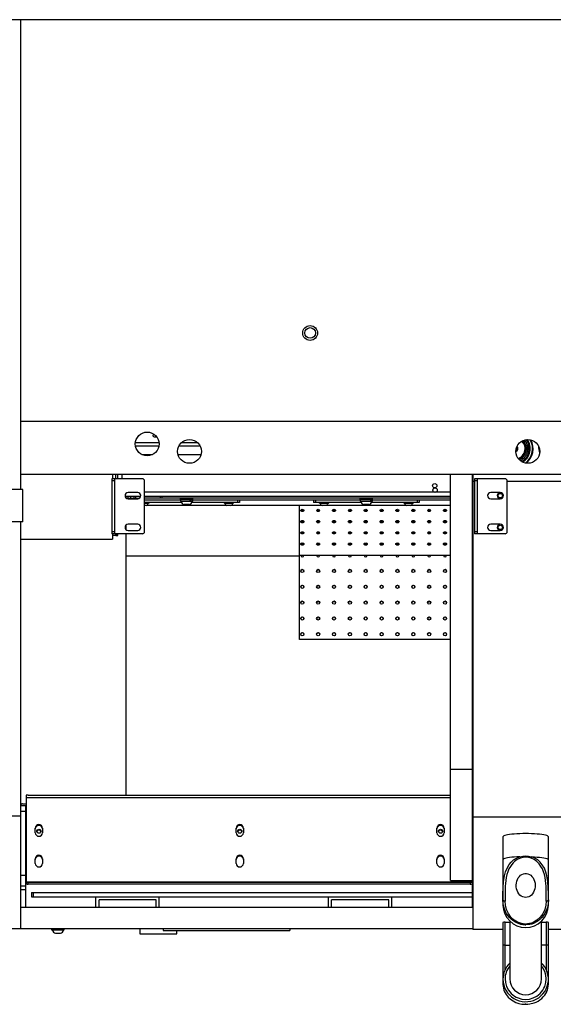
# Model space of a CAD drawing. Header units: inches. Extents: x -80 to 20, y -32 to 10.
# Tile 2 of 3: x -31 to -11, y -27 to 10. Entities that reach past the tile are written whole.
import ezdxf

# ---------------------------------------------------------------- set-up
doc = ezdxf.new("R2010")
doc.units = ezdxf.units.IN
doc.header["$MEASUREMENT"] = 0

msp = doc.modelspace()

# ---------------------------------------------------------------- linework, layer by layer
at = {"color": 7, "linetype": 'Continuous', "lineweight": 25}
for p, q in [((4.262, 9.765), (-51.722, 9.765)), ((-31.171, 9.765), (-31.171, -7.743)), ((-31.171, -5.196), (4.262, -5.196)), ((-26.887, -5.992), (-26.007, -5.992)), ((-26.011, -6.121), (-26.882, -6.121)), ((-24.475, -6.121), (-25.268, -6.121)), ((-25.172, -5.992), (-24.572, -5.992)), ((-12.345, -6.215), (-12.337, -6.215)), ((-12.323, -6.215), (-12.27, -6.215)), ((-12.096, -6.215), (-12.077, -6.215)), ((-11.879, -6.117), (-11.88, -6.117)), ((-26.646, -6.438), (-26.248, -6.438)), ((-25.298, -6.438), (-24.445, -6.438)), ((-31.171, -7.164), (4.262, -7.164)), ((-27.734, -7.164), (-27.734, -7.338)), ((-27.616, -7.338), (-27.616, -7.164)), ((-27.537, -7.338), (-27.537, -7.164)), ((-27.38, -7.338), (-27.38, -7.164)), ((-15.147, -22.298), (-15.147, -7.164)), ((-14.344, -7.164), (-14.344, -23.325)), ((-14.321, -7.164), (-14.321, -24.129)), ((-27.765, -7.338), (-27.765, -9.385)), ((-26.624, -7.338), (-27.765, -7.338)), ((-27.647, -7.416), (-27.765, -7.416)), ((-27.647, -9.385), (-27.647, -7.338)), ((-26.545, -9.306), (-26.545, -7.416)), ((-14.262, -7.436), (-14.321, -7.436)), ((-14.262, -7.338), (-14.262, -9.385)), ((-13.12, -7.338), (-14.262, -7.338)), ((-14.143, -7.416), (-14.262, -7.416)), ((-14.143, -9.385), (-14.143, -7.338)), ((-13.041, -9.306), (-13.041, -7.416)), ((5.758, -7.436), (-13.041, -7.436)), ((-31.08, -7.743), (-31.939, -7.743)), ((-31.08, -8.948), (-31.08, -7.743)), ((-26.687, -7.999), (-27.269, -7.999)), ((-27.242, -7.999), (-27.242, -8.047)), ((-27.226, -8.062), (-26.73, -8.062)), ((-26.801, -7.849), (-27.155, -7.849)), ((-27.151, -8.062), (-27.151, -7.999)), ((-27.067, -7.999), (-27.067, -8.062)), ((-26.949, -7.999), (-26.949, -8.062)), ((-26.87, -8.062), (-26.87, -7.999)), ((-15.147, -7.834), (-26.545, -7.834)), ((-15.147, -7.999), (-26.545, -7.999)), ((-15.147, -8.062), (-26.545, -8.062)), ((-25.964, -7.999), (-25.964, -8.062)), ((-25.886, -8.062), (-25.886, -7.999)), ((-25.216, -8.062), (-25.216, -8.112)), ((-24.744, -8.112), (-24.744, -8.062)), ((-18.523, -8.062), (-18.523, -8.112)), ((-18.051, -8.112), (-18.051, -8.062)), ((-13.297, -7.849), (-13.651, -7.849)), ((-27.155, -8.086), (-26.801, -8.086)), ((-25.212, -8.141), (-26.545, -8.141)), ((-25.173, -8.22), (-26.545, -8.22)), ((-26.378, -8.251), (-26.545, -8.251)), ((-26.405, -8.257), (-26.545, -8.257)), ((-26.405, -8.262), (-26.545, -8.262)), ((-26.481, -8.338), (-26.545, -8.338)), ((-23.49, -8.332), (-26.47, -8.332)), ((-26.405, -8.257), (-26.411, -8.251)), ((-26.405, -8.262), (-26.405, -8.257)), ((-26.378, -8.251), (-26.378, -8.22)), ((-24.744, -8.112), (-25.216, -8.112)), ((-25.212, -8.112), (-25.212, -8.171)), ((-24.748, -8.171), (-25.212, -8.171)), ((-25.181, -8.171), (-25.187, -8.177)), ((-25.187, -8.177), (-25.187, -8.182)), ((-24.773, -8.177), (-25.187, -8.177)), ((-24.773, -8.182), (-25.187, -8.182)), ((-24.956, -8.3), (-25.07, -8.3)), ((-25.043, -8.3), (-25.043, -8.3)), ((-25.041, -8.3), (-25.043, -8.3)), ((-24.954, -8.3), (-24.956, -8.3)), ((-24.893, -8.3), (-24.955, -8.3)), ((-24.953, -8.3), (-24.954, -8.3)), ((-24.892, -8.3), (-24.893, -8.3)), ((-24.89, -8.3), (-24.892, -8.3)), ((-24.892, -8.3), (-24.892, -8.3)), ((-24.849, -8.171), (-24.849, -8.112)), ((-24.818, -8.112), (-24.818, -8.171)), ((-23.012, -8.22), (-24.787, -8.22)), ((-24.773, -8.177), (-24.779, -8.171)), ((-24.773, -8.182), (-24.773, -8.177)), ((-24.748, -8.171), (-24.748, -8.112)), ((-18.519, -8.141), (-24.748, -8.141)), ((-23.582, -8.22), (-23.582, -8.251)), ((-23.228, -8.251), (-23.582, -8.251)), ((-23.549, -8.251), (-23.555, -8.257)), ((-23.555, -8.257), (-23.555, -8.262)), ((-23.256, -8.257), (-23.555, -8.257)), ((-23.256, -8.262), (-23.555, -8.262)), ((-23.331, -8.338), (-23.479, -8.338)), ((-19.947, -8.332), (-23.321, -8.332)), ((-23.256, -8.257), (-23.262, -8.251)), ((-23.256, -8.262), (-23.256, -8.257)), ((-23.228, -8.251), (-23.228, -8.22)), ((-23.09, -8.141), (-23.09, -8.22)), ((-23.012, -8.141), (-23.012, -8.22)), ((-20.777, -13.321), (-20.777, -8.332)), ((-20.256, -8.141), (-20.256, -8.22)), ((-18.48, -8.22), (-20.256, -8.22)), ((-20.177, -8.141), (-20.177, -8.22)), ((-20.039, -8.22), (-20.039, -8.251)), ((-19.685, -8.251), (-20.039, -8.251)), ((-20.006, -8.251), (-20.012, -8.257)), ((-20.012, -8.257), (-20.012, -8.262)), ((-19.712, -8.257), (-20.012, -8.257)), ((-19.712, -8.262), (-20.012, -8.262)), ((-19.788, -8.338), (-19.936, -8.338)), ((-16.797, -8.332), (-19.777, -8.332)), ((-19.712, -8.257), (-19.718, -8.251)), ((-19.712, -8.262), (-19.712, -8.257)), ((-19.685, -8.251), (-19.685, -8.22)), ((-18.051, -8.112), (-18.523, -8.112)), ((-18.519, -8.112), (-18.519, -8.171)), ((-18.055, -8.171), (-18.519, -8.171)), ((-18.488, -8.171), (-18.494, -8.177)), ((-18.494, -8.177), (-18.494, -8.182)), ((-18.08, -8.177), (-18.494, -8.177)), ((-18.08, -8.182), (-18.494, -8.182)), ((-18.377, -8.3), (-18.378, -8.3)), ((-18.378, -8.3), (-18.377, -8.3)), ((-18.333, -8.3), (-18.377, -8.3)), ((-18.332, -8.3), (-18.333, -8.3)), ((-18.33, -8.3), (-18.332, -8.3)), ((-18.243, -8.3), (-18.33, -8.3)), ((-18.241, -8.3), (-18.243, -8.3)), ((-18.24, -8.3), (-18.241, -8.3)), ((-18.197, -8.3), (-18.24, -8.3)), ((-18.197, -8.3), (-18.196, -8.3)), ((-18.196, -8.3), (-18.197, -8.3)), ((-18.114, -8.171), (-18.114, -8.112)), ((-16.319, -8.22), (-18.094, -8.22)), ((-18.09, -8.112), (-18.09, -8.171)), ((-18.08, -8.177), (-18.086, -8.171)), ((-18.08, -8.182), (-18.08, -8.177)), ((-18.055, -8.171), (-18.055, -8.112)), ((-15.147, -8.141), (-18.055, -8.141)), ((-16.889, -8.22), (-16.889, -8.251)), ((-16.535, -8.251), (-16.889, -8.251)), ((-16.856, -8.251), (-16.862, -8.257)), ((-16.862, -8.257), (-16.862, -8.262)), ((-16.563, -8.257), (-16.862, -8.257)), ((-16.563, -8.262), (-16.862, -8.262)), ((-16.639, -8.338), (-16.786, -8.338)), ((-15.147, -8.332), (-16.628, -8.332)), ((-16.563, -8.257), (-16.569, -8.251)), ((-16.563, -8.262), (-16.563, -8.257)), ((-16.535, -8.251), (-16.535, -8.22)), ((-16.397, -8.141), (-16.397, -8.22)), ((-16.319, -8.141), (-16.319, -8.22)), ((-13.651, -8.086), (-13.297, -8.086)), ((-31.08, -8.948), (-31.939, -8.948)), ((-31.171, -8.948), (-31.171, -24.094)), ((-27.242, -9.069), (-27.242, -9.228)), ((-26.801, -9.03), (-27.155, -9.03)), ((-13.297, -9.03), (-13.651, -9.03)), ((-27.765, -9.306), (-27.647, -9.306)), ((-26.624, -9.385), (-27.765, -9.385)), ((-27.734, -9.385), (-27.734, -9.586)), ((-27.734, -9.437), (-27.616, -9.437)), ((-27.616, -9.448), (-27.734, -9.448)), ((-27.616, -9.451), (-27.616, -9.385)), ((-27.537, -9.437), (-27.616, -9.437)), ((-27.616, -9.451), (-27.537, -9.451)), ((-27.537, -9.451), (-27.537, -9.385)), ((-27.242, -9.385), (-27.242, -19.127)), ((-27.155, -9.267), (-26.801, -9.267)), ((-14.262, -9.306), (-14.143, -9.306)), ((-13.12, -9.385), (-14.262, -9.385)), ((-13.651, -9.267), (-13.297, -9.267)), ((-31.171, -9.586), (-27.734, -9.586)), ((-27.242, -10.212), (-20.777, -10.212)), ((-20.777, -10.188), (-15.147, -10.188)), ((-15.147, -13.321), (-20.777, -13.321)), ((-15.147, -18.156), (-14.344, -18.156)), ((-14.344, -19.044), (-14.321, -19.034)), ((-14.321, -19.066), (-14.344, -19.076)), ((-30.954, -19.131), (-30.954, -22.432)), ((-30.954, -19.209), (-15.147, -19.209)), ((-30.876, -19.127), (-15.147, -19.127)), ((-30.974, -19.523), (-31.171, -19.523)), ((-31.171, -19.72), (-30.974, -19.72)), ((-31.092, -19.448), (-30.954, -19.448)), ((-30.974, -19.523), (-30.974, -23.306)), ((-33.549, -19.901), (-31.171, -19.901)), ((-30.954, -20.113), (-30.974, -20.113)), ((-14.321, -19.936), (5.758, -19.936)), ((-30.954, -20.22), (-30.974, -20.22)), ((-30.62, -20.529), (-30.62, -20.351)), ((-30.344, -20.351), (-30.344, -20.529)), ((-23.139, -20.529), (-23.139, -20.351)), ((-22.864, -20.351), (-22.864, -20.529)), ((-15.659, -20.529), (-15.659, -20.351)), ((-15.384, -20.351), (-15.384, -20.529)), ((-13.199, -20.676), (-13.199, -23.168)), ((-11.506, -23.168), (-11.506, -20.676)), ((-30.62, -21.671), (-30.62, -21.493)), ((-30.344, -21.493), (-30.344, -21.671)), ((-23.139, -21.671), (-23.139, -21.493)), ((-22.864, -21.493), (-22.864, -21.671)), ((-15.659, -21.671), (-15.659, -21.493)), ((-15.384, -21.493), (-15.384, -21.671)), ((-12.352, -21.386), (-12.352, -21.44)), ((-30.974, -21.991), (-30.954, -21.991)), ((-31.171, -22.11), (-30.974, -22.11)), ((-30.954, -22.082), (-30.974, -22.082)), ((-30.954, -22.35), (-14.344, -22.35)), ((-30.876, -22.436), (-30.876, -22.373)), ((-14.419, -22.373), (-30.876, -22.373)), ((-15.147, -22.298), (-14.344, -22.298)), ((-14.419, -22.373), (-14.419, -22.436)), ((-30.974, -22.519), (-31.171, -22.519)), ((-31.171, -22.637), (-30.974, -22.637)), ((-14.419, -22.436), (-30.876, -22.436)), ((-30.762, -22.751), (-14.344, -22.751)), ((-30.762, -22.751), (-30.762, -22.909)), ((-30.762, -22.909), (-14.344, -22.909)), ((-30.683, -22.909), (-30.683, -22.751)), ((-28.36, -23.306), (-28.36, -22.909)), ((-26.116, -23.027), (-28.242, -23.027)), ((-28.242, -23.306), (-28.242, -23.027)), ((-26.116, -23.306), (-26.116, -23.027)), ((-25.998, -23.306), (-25.998, -22.909)), ((-19.699, -23.306), (-19.699, -22.909)), ((-17.454, -23.027), (-19.58, -23.027)), ((-19.58, -23.306), (-19.58, -23.027)), ((-17.454, -23.306), (-17.454, -23.027)), ((-17.336, -23.306), (-17.336, -22.909)), ((-14.321, -23.087), (-14.344, -23.099)), ((-13.196, -23.036), (-13.199, -23.03)), ((-13.197, -23.069), (-13.199, -23.03)), ((-13.197, -23.037), (-13.198, -23.07)), ((-11.506, -23.03), (-11.508, -23.036)), ((-11.506, -23.03), (-11.507, -23.07)), ((-11.506, -23.07), (-11.507, -23.037)), ((-14.344, -23.306), (-31.171, -23.306)), ((-14.344, -23.279), (-14.321, -23.258)), ((-14.321, -23.312), (-14.344, -23.325)), ((-13.199, -23.168), (-13.199, -23.218)), ((-11.506, -23.218), (-11.506, -23.168)), ((-12.943, -23.819), (-12.943, -25.971)), ((-11.762, -25.971), (-11.762, -23.819)), ((-51.722, -24.094), (-14.321, -24.094)), ((-30.01, -24.094), (-30.01, -24.144)), ((-30.01, -24.144), (-29.537, -24.144)), ((-29.974, -24.144), (-29.98, -24.149)), ((-29.98, -24.149), (-29.98, -24.154)), ((-29.567, -24.149), (-29.98, -24.149)), ((-29.567, -24.154), (-29.98, -24.154)), ((-29.567, -24.149), (-29.573, -24.144)), ((-29.567, -24.154), (-29.567, -24.149)), ((-29.537, -24.144), (-29.537, -24.094)), ((-26.722, -24.094), (-26.722, -24.29)), ((-25.856, -24.094), (-25.856, -24.163)), ((-25.856, -24.163), (-21.132, -24.163)), ((-25.344, -24.29), (-25.344, -24.163)), ((-21.132, -24.094), (-21.132, -24.163)), ((-13.199, -24.129), (-14.321, -24.129)), ((-13.199, -23.869), (-13.199, -26.032)), ((-13.12, -25.629), (-13.12, -23.858)), ((-13.12, -23.858), (-12.943, -23.858)), ((-12.377, -23.961), (-12.352, -23.961)), ((-12.374, -23.926), (-12.352, -23.926)), ((-12.352, -23.961), (-12.352, -23.926)), ((-11.762, -23.858), (-11.584, -23.858)), ((-11.584, -23.858), (-11.584, -25.629)), ((-11.506, -26.032), (-11.506, -23.869)), ((5.758, -24.129), (-11.506, -24.129)), ((-29.863, -24.273), (-29.864, -24.273)), ((-29.82, -24.273), (-29.863, -24.273)), ((-29.819, -24.273), (-29.82, -24.273)), ((-29.817, -24.273), (-29.819, -24.273)), ((-29.73, -24.273), (-29.817, -24.273)), ((-29.728, -24.273), (-29.73, -24.273)), ((-29.727, -24.273), (-29.728, -24.273)), ((-29.683, -24.273), (-29.727, -24.273)), ((-29.682, -24.273), (-29.683, -24.273)), ((-26.722, -24.29), (-25.344, -24.29)), ((-13.12, -24.716), (-12.943, -24.716)), ((-11.584, -24.716), (-11.762, -24.716)), ((-13.199, -26.032), (-13.199, -26.172)), ((-11.506, -26.172), (-11.506, -26.032)), ((-12.352, -26.916), (-12.377, -26.916)), ((-12.376, -26.916), (-12.352, -26.916)), ((-12.352, -26.917), (-12.352, -26.917))]:
    msp.add_line(p, q, dxfattribs=at)
at = {"color": 7, "linetype": 'Continuous', "lineweight": 25, "flags": 128}
for points in [[(-26.089, -5.782), (-26.096, -5.784), (-26.133, -5.788), (-26.17, -5.784), (-26.201, -5.771), (-26.222, -5.753), (-26.229, -5.732), (-26.222, -5.711), (-26.201, -5.693), (-26.184, -5.685)], [(-11.83, -6.314), (-11.852, -6.217), (-11.858, -6.163)], [(-20.73, -8.518), (-20.726, -8.502), (-20.713, -8.488), (-20.694, -8.479), (-20.671, -8.476), (-20.648, -8.479), (-20.629, -8.488), (-20.616, -8.502), (-20.612, -8.518), (-20.616, -8.534), (-20.629, -8.547), (-20.648, -8.556), (-20.671, -8.559), (-20.694, -8.556), (-20.713, -8.547), (-20.726, -8.534), (-20.73, -8.518)], [(-20.72, -8.495), (-20.713, -8.503), (-20.694, -8.512), (-20.671, -8.515), (-20.648, -8.512), (-20.629, -8.503), (-20.622, -8.495)], [(-20.139, -8.518), (-20.135, -8.502), (-20.122, -8.488), (-20.103, -8.479), (-20.08, -8.476), (-20.058, -8.479), (-20.039, -8.488), (-20.026, -8.502), (-20.021, -8.518), (-20.026, -8.534), (-20.039, -8.547), (-20.058, -8.556), (-20.08, -8.559), (-20.103, -8.556), (-20.122, -8.547), (-20.135, -8.534), (-20.139, -8.518)], [(-20.129, -8.495), (-20.122, -8.503), (-20.103, -8.512), (-20.08, -8.515), (-20.058, -8.512), (-20.039, -8.503), (-20.032, -8.495)], [(-19.549, -8.518), (-19.544, -8.502), (-19.532, -8.488), (-19.512, -8.479), (-19.49, -8.476), (-19.467, -8.479), (-19.448, -8.488), (-19.435, -8.502), (-19.431, -8.518), (-19.435, -8.534), (-19.448, -8.547), (-19.467, -8.556), (-19.49, -8.559), (-19.512, -8.556), (-19.532, -8.547), (-19.544, -8.534), (-19.549, -8.518)], [(-19.539, -8.495), (-19.532, -8.503), (-19.512, -8.512), (-19.49, -8.515), (-19.467, -8.512), (-19.448, -8.503), (-19.441, -8.495)], [(-18.958, -8.518), (-18.954, -8.502), (-18.941, -8.488), (-18.922, -8.479), (-18.899, -8.476), (-18.877, -8.479), (-18.858, -8.488), (-18.845, -8.502), (-18.84, -8.518), (-18.845, -8.534), (-18.858, -8.547), (-18.877, -8.556), (-18.899, -8.559), (-18.922, -8.556), (-18.941, -8.547), (-18.954, -8.534), (-18.958, -8.518)], [(-18.948, -8.495), (-18.941, -8.503), (-18.922, -8.512), (-18.899, -8.515), (-18.877, -8.512), (-18.858, -8.503), (-18.851, -8.495)], [(-18.368, -8.518), (-18.363, -8.502), (-18.351, -8.488), (-18.331, -8.479), (-18.309, -8.476), (-18.286, -8.479), (-18.267, -8.488), (-18.254, -8.502), (-18.25, -8.518), (-18.254, -8.534), (-18.267, -8.547), (-18.286, -8.556), (-18.309, -8.559), (-18.331, -8.556), (-18.351, -8.547), (-18.363, -8.534), (-18.368, -8.518)], [(-18.357, -8.495), (-18.351, -8.503), (-18.331, -8.512), (-18.309, -8.515), (-18.286, -8.512), (-18.267, -8.503), (-18.26, -8.495)], [(-17.777, -8.518), (-17.773, -8.502), (-17.76, -8.488), (-17.741, -8.479), (-17.718, -8.476), (-17.696, -8.479), (-17.676, -8.488), (-17.664, -8.502), (-17.659, -8.518), (-17.664, -8.534), (-17.676, -8.547), (-17.696, -8.556), (-17.718, -8.559), (-17.741, -8.556), (-17.76, -8.547), (-17.773, -8.534), (-17.777, -8.518)], [(-17.767, -8.495), (-17.76, -8.503), (-17.741, -8.512), (-17.718, -8.515), (-17.696, -8.512), (-17.676, -8.503), (-17.67, -8.495)], [(-17.187, -8.518), (-17.182, -8.502), (-17.169, -8.488), (-17.15, -8.479), (-17.128, -8.476), (-17.105, -8.479), (-17.086, -8.488), (-17.073, -8.502), (-17.069, -8.518), (-17.073, -8.534), (-17.086, -8.547), (-17.105, -8.556), (-17.128, -8.559), (-17.15, -8.556), (-17.169, -8.547), (-17.182, -8.534), (-17.187, -8.518)], [(-17.176, -8.495), (-17.169, -8.503), (-17.15, -8.512), (-17.128, -8.515), (-17.105, -8.512), (-17.086, -8.503), (-17.079, -8.495)], [(-16.596, -8.518), (-16.592, -8.502), (-16.579, -8.488), (-16.56, -8.479), (-16.537, -8.476), (-16.515, -8.479), (-16.495, -8.488), (-16.483, -8.502), (-16.478, -8.518), (-16.483, -8.534), (-16.495, -8.547), (-16.515, -8.556), (-16.537, -8.559), (-16.56, -8.556), (-16.579, -8.547), (-16.592, -8.534), (-16.596, -8.518)], [(-16.586, -8.495), (-16.579, -8.503), (-16.56, -8.512), (-16.537, -8.515), (-16.515, -8.512), (-16.495, -8.503), (-16.489, -8.495)], [(-16.006, -8.518), (-16.001, -8.502), (-15.988, -8.488), (-15.969, -8.479), (-15.947, -8.476), (-15.924, -8.479), (-15.905, -8.488), (-15.892, -8.502), (-15.888, -8.518), (-15.892, -8.534), (-15.905, -8.547), (-15.924, -8.556), (-15.947, -8.559), (-15.969, -8.556), (-15.988, -8.547), (-16.001, -8.534), (-16.006, -8.518)], [(-15.995, -8.495), (-15.988, -8.503), (-15.969, -8.512), (-15.947, -8.515), (-15.924, -8.512), (-15.905, -8.503), (-15.898, -8.495)], [(-15.415, -8.518), (-15.411, -8.502), (-15.398, -8.488), (-15.379, -8.479), (-15.356, -8.476), (-15.333, -8.479), (-15.314, -8.488), (-15.301, -8.502), (-15.297, -8.518), (-15.301, -8.534), (-15.314, -8.547), (-15.333, -8.556), (-15.356, -8.559), (-15.379, -8.556), (-15.398, -8.547), (-15.411, -8.534), (-15.415, -8.518)], [(-15.405, -8.495), (-15.398, -8.503), (-15.379, -8.512), (-15.356, -8.515), (-15.333, -8.512), (-15.314, -8.503), (-15.307, -8.495)], [(-20.73, -8.935), (-20.726, -8.919), (-20.713, -8.906), (-20.694, -8.897), (-20.671, -8.894), (-20.648, -8.897), (-20.629, -8.906), (-20.616, -8.919), (-20.612, -8.935), (-20.616, -8.951), (-20.629, -8.965), (-20.648, -8.974), (-20.671, -8.977), (-20.694, -8.974), (-20.713, -8.965), (-20.726, -8.951), (-20.73, -8.935)], [(-20.72, -8.913), (-20.713, -8.92), (-20.694, -8.929), (-20.671, -8.933), (-20.648, -8.929), (-20.629, -8.92), (-20.622, -8.913)], [(-20.139, -8.935), (-20.135, -8.919), (-20.122, -8.906), (-20.103, -8.897), (-20.08, -8.894), (-20.058, -8.897), (-20.039, -8.906), (-20.026, -8.919), (-20.021, -8.935), (-20.026, -8.951), (-20.039, -8.965), (-20.058, -8.974), (-20.08, -8.977), (-20.103, -8.974), (-20.122, -8.965), (-20.135, -8.951), (-20.139, -8.935)], [(-20.129, -8.913), (-20.122, -8.92), (-20.103, -8.929), (-20.08, -8.933), (-20.058, -8.929), (-20.039, -8.92), (-20.032, -8.913)], [(-19.549, -8.935), (-19.544, -8.919), (-19.532, -8.906), (-19.512, -8.897), (-19.49, -8.894), (-19.467, -8.897), (-19.448, -8.906), (-19.435, -8.919), (-19.431, -8.935), (-19.435, -8.951), (-19.448, -8.965), (-19.467, -8.974), (-19.49, -8.977), (-19.512, -8.974), (-19.532, -8.965), (-19.544, -8.951), (-19.549, -8.935)], [(-19.539, -8.913), (-19.532, -8.92), (-19.512, -8.929), (-19.49, -8.933), (-19.467, -8.929), (-19.448, -8.92), (-19.441, -8.913)], [(-18.958, -8.935), (-18.954, -8.919), (-18.941, -8.906), (-18.922, -8.897), (-18.899, -8.894), (-18.877, -8.897), (-18.858, -8.906), (-18.845, -8.919), (-18.84, -8.935), (-18.845, -8.951), (-18.858, -8.965), (-18.877, -8.974), (-18.899, -8.977), (-18.922, -8.974), (-18.941, -8.965), (-18.954, -8.951), (-18.958, -8.935)], [(-18.948, -8.913), (-18.941, -8.92), (-18.922, -8.929), (-18.899, -8.933), (-18.877, -8.929), (-18.858, -8.92), (-18.851, -8.913)], [(-18.368, -8.935), (-18.363, -8.919), (-18.351, -8.906), (-18.331, -8.897), (-18.309, -8.894), (-18.286, -8.897), (-18.267, -8.906), (-18.254, -8.919), (-18.25, -8.935), (-18.254, -8.951), (-18.267, -8.965), (-18.286, -8.974), (-18.309, -8.977), (-18.331, -8.974), (-18.351, -8.965), (-18.363, -8.951), (-18.368, -8.935)], [(-18.357, -8.913), (-18.351, -8.92), (-18.331, -8.929), (-18.309, -8.933), (-18.286, -8.929), (-18.267, -8.92), (-18.26, -8.913)], [(-17.777, -8.935), (-17.773, -8.919), (-17.76, -8.906), (-17.741, -8.897), (-17.718, -8.894), (-17.696, -8.897), (-17.676, -8.906), (-17.664, -8.919), (-17.659, -8.935), (-17.664, -8.951), (-17.676, -8.965), (-17.696, -8.974), (-17.718, -8.977), (-17.741, -8.974), (-17.76, -8.965), (-17.773, -8.951), (-17.777, -8.935)], [(-17.767, -8.913), (-17.76, -8.92), (-17.741, -8.929), (-17.718, -8.933), (-17.696, -8.929), (-17.676, -8.92), (-17.67, -8.913)], [(-17.187, -8.935), (-17.182, -8.919), (-17.169, -8.906), (-17.15, -8.897), (-17.128, -8.894), (-17.105, -8.897), (-17.086, -8.906), (-17.073, -8.919), (-17.069, -8.935), (-17.073, -8.951), (-17.086, -8.965), (-17.105, -8.974), (-17.128, -8.977), (-17.15, -8.974), (-17.169, -8.965), (-17.182, -8.951), (-17.187, -8.935)], [(-17.176, -8.913), (-17.169, -8.92), (-17.15, -8.929), (-17.128, -8.933), (-17.105, -8.929), (-17.086, -8.92), (-17.079, -8.913)], [(-16.596, -8.935), (-16.592, -8.919), (-16.579, -8.906), (-16.56, -8.897), (-16.537, -8.894), (-16.515, -8.897), (-16.495, -8.906), (-16.483, -8.919), (-16.478, -8.935), (-16.483, -8.951), (-16.495, -8.965), (-16.515, -8.974), (-16.537, -8.977), (-16.56, -8.974), (-16.579, -8.965), (-16.592, -8.951), (-16.596, -8.935)], [(-16.586, -8.913), (-16.579, -8.92), (-16.56, -8.929), (-16.537, -8.933), (-16.515, -8.929), (-16.495, -8.92), (-16.489, -8.913)], [(-16.006, -8.935), (-16.001, -8.919), (-15.988, -8.906), (-15.969, -8.897), (-15.947, -8.894), (-15.924, -8.897), (-15.905, -8.906), (-15.892, -8.919), (-15.888, -8.935), (-15.892, -8.951), (-15.905, -8.965), (-15.924, -8.974), (-15.947, -8.977), (-15.969, -8.974), (-15.988, -8.965), (-16.001, -8.951), (-16.006, -8.935)], [(-15.995, -8.913), (-15.988, -8.92), (-15.969, -8.929), (-15.947, -8.933), (-15.924, -8.929), (-15.905, -8.92), (-15.898, -8.913)], [(-15.415, -8.935), (-15.411, -8.919), (-15.398, -8.906), (-15.379, -8.897), (-15.356, -8.894), (-15.333, -8.897), (-15.314, -8.906), (-15.301, -8.919), (-15.297, -8.935), (-15.301, -8.951), (-15.314, -8.965), (-15.333, -8.974), (-15.356, -8.977), (-15.379, -8.974), (-15.398, -8.965), (-15.411, -8.951), (-15.415, -8.935)], [(-15.405, -8.913), (-15.398, -8.92), (-15.379, -8.929), (-15.356, -8.933), (-15.333, -8.929), (-15.314, -8.92), (-15.307, -8.913)], [(-20.73, -9.353), (-20.726, -9.337), (-20.713, -9.323), (-20.694, -9.314), (-20.671, -9.311), (-20.648, -9.314), (-20.629, -9.323), (-20.616, -9.337), (-20.612, -9.353), (-20.616, -9.369), (-20.629, -9.382), (-20.648, -9.391), (-20.671, -9.395), (-20.694, -9.391), (-20.713, -9.382), (-20.726, -9.369), (-20.73, -9.353)], [(-20.72, -9.331), (-20.713, -9.338), (-20.694, -9.347), (-20.671, -9.35), (-20.648, -9.347), (-20.629, -9.338), (-20.622, -9.331)], [(-20.139, -9.353), (-20.135, -9.337), (-20.122, -9.323), (-20.103, -9.314), (-20.08, -9.311), (-20.058, -9.314), (-20.039, -9.323), (-20.026, -9.337), (-20.021, -9.353), (-20.026, -9.369), (-20.039, -9.382), (-20.058, -9.391), (-20.08, -9.395), (-20.103, -9.391), (-20.122, -9.382), (-20.135, -9.369), (-20.139, -9.353)], [(-20.129, -9.331), (-20.122, -9.338), (-20.103, -9.347), (-20.08, -9.35), (-20.058, -9.347), (-20.039, -9.338), (-20.032, -9.331)], [(-19.549, -9.353), (-19.544, -9.337), (-19.532, -9.323), (-19.512, -9.314), (-19.49, -9.311), (-19.467, -9.314), (-19.448, -9.323), (-19.435, -9.337), (-19.431, -9.353), (-19.435, -9.369), (-19.448, -9.382), (-19.467, -9.391), (-19.49, -9.395), (-19.512, -9.391), (-19.532, -9.382), (-19.544, -9.369), (-19.549, -9.353)], [(-19.539, -9.331), (-19.532, -9.338), (-19.512, -9.347), (-19.49, -9.35), (-19.467, -9.347), (-19.448, -9.338), (-19.441, -9.331)], [(-18.958, -9.353), (-18.954, -9.337), (-18.941, -9.323), (-18.922, -9.314), (-18.899, -9.311), (-18.877, -9.314), (-18.858, -9.323), (-18.845, -9.337), (-18.84, -9.353), (-18.845, -9.369), (-18.858, -9.382), (-18.877, -9.391), (-18.899, -9.395), (-18.922, -9.391), (-18.941, -9.382), (-18.954, -9.369), (-18.958, -9.353)], [(-18.948, -9.331), (-18.941, -9.338), (-18.922, -9.347), (-18.899, -9.35), (-18.877, -9.347), (-18.858, -9.338), (-18.851, -9.331)], [(-18.368, -9.353), (-18.363, -9.337), (-18.351, -9.323), (-18.331, -9.314), (-18.309, -9.311), (-18.286, -9.314), (-18.267, -9.323), (-18.254, -9.337), (-18.25, -9.353), (-18.254, -9.369), (-18.267, -9.382), (-18.286, -9.391), (-18.309, -9.395), (-18.331, -9.391), (-18.351, -9.382), (-18.363, -9.369), (-18.368, -9.353)], [(-18.357, -9.331), (-18.351, -9.338), (-18.331, -9.347), (-18.309, -9.35), (-18.286, -9.347), (-18.267, -9.338), (-18.26, -9.331)], [(-17.777, -9.353), (-17.773, -9.337), (-17.76, -9.323), (-17.741, -9.314), (-17.718, -9.311), (-17.696, -9.314), (-17.676, -9.323), (-17.664, -9.337), (-17.659, -9.353), (-17.664, -9.369), (-17.676, -9.382), (-17.696, -9.391), (-17.718, -9.395), (-17.741, -9.391), (-17.76, -9.382), (-17.773, -9.369), (-17.777, -9.353)], [(-17.767, -9.331), (-17.76, -9.338), (-17.741, -9.347), (-17.718, -9.35), (-17.696, -9.347), (-17.676, -9.338), (-17.67, -9.331)], [(-17.187, -9.353), (-17.182, -9.337), (-17.169, -9.323), (-17.15, -9.314), (-17.128, -9.311), (-17.105, -9.314), (-17.086, -9.323), (-17.073, -9.337), (-17.069, -9.353), (-17.073, -9.369), (-17.086, -9.382), (-17.105, -9.391), (-17.128, -9.395), (-17.15, -9.391), (-17.169, -9.382), (-17.182, -9.369), (-17.187, -9.353)], [(-17.176, -9.331), (-17.169, -9.338), (-17.15, -9.347), (-17.128, -9.35), (-17.105, -9.347), (-17.086, -9.338), (-17.079, -9.331)], [(-16.596, -9.353), (-16.592, -9.337), (-16.579, -9.323), (-16.56, -9.314), (-16.537, -9.311), (-16.515, -9.314), (-16.495, -9.323), (-16.483, -9.337), (-16.478, -9.353), (-16.483, -9.369), (-16.495, -9.382), (-16.515, -9.391), (-16.537, -9.395), (-16.56, -9.391), (-16.579, -9.382), (-16.592, -9.369), (-16.596, -9.353)], [(-16.586, -9.331), (-16.579, -9.338), (-16.56, -9.347), (-16.537, -9.35), (-16.515, -9.347), (-16.495, -9.338), (-16.489, -9.331)], [(-16.006, -9.353), (-16.001, -9.337), (-15.988, -9.323), (-15.969, -9.314), (-15.947, -9.311), (-15.924, -9.314), (-15.905, -9.323), (-15.892, -9.337), (-15.888, -9.353), (-15.892, -9.369), (-15.905, -9.382), (-15.924, -9.391), (-15.947, -9.395), (-15.969, -9.391), (-15.988, -9.382), (-16.001, -9.369), (-16.006, -9.353)], [(-15.995, -9.331), (-15.988, -9.338), (-15.969, -9.347), (-15.947, -9.35), (-15.924, -9.347), (-15.905, -9.338), (-15.898, -9.331)], [(-15.415, -9.353), (-15.411, -9.337), (-15.398, -9.323), (-15.379, -9.314), (-15.356, -9.311), (-15.333, -9.314), (-15.314, -9.323), (-15.301, -9.337), (-15.297, -9.353), (-15.301, -9.369), (-15.314, -9.382), (-15.333, -9.391), (-15.356, -9.395), (-15.379, -9.391), (-15.398, -9.382), (-15.411, -9.369), (-15.415, -9.353)], [(-15.405, -9.331), (-15.398, -9.338), (-15.379, -9.347), (-15.356, -9.35), (-15.333, -9.347), (-15.314, -9.338), (-15.307, -9.331)], [(-20.73, -9.77), (-20.726, -9.754), (-20.713, -9.741), (-20.694, -9.732), (-20.671, -9.729), (-20.648, -9.732), (-20.629, -9.741), (-20.616, -9.754), (-20.612, -9.77), (-20.616, -9.786), (-20.629, -9.8), (-20.648, -9.809), (-20.671, -9.812), (-20.694, -9.809), (-20.713, -9.8), (-20.726, -9.786), (-20.73, -9.77)], [(-20.72, -9.748), (-20.713, -9.755), (-20.694, -9.765), (-20.671, -9.768), (-20.648, -9.765), (-20.629, -9.755), (-20.622, -9.748)], [(-20.139, -9.77), (-20.135, -9.754), (-20.122, -9.741), (-20.103, -9.732), (-20.08, -9.729), (-20.058, -9.732), (-20.039, -9.741), (-20.026, -9.754), (-20.021, -9.77), (-20.026, -9.786), (-20.039, -9.8), (-20.058, -9.809), (-20.08, -9.812), (-20.103, -9.809), (-20.122, -9.8), (-20.135, -9.786), (-20.139, -9.77)], [(-20.129, -9.748), (-20.122, -9.755), (-20.103, -9.765), (-20.08, -9.768), (-20.058, -9.765), (-20.039, -9.755), (-20.032, -9.748)], [(-19.549, -9.77), (-19.544, -9.754), (-19.532, -9.741), (-19.512, -9.732), (-19.49, -9.729), (-19.467, -9.732), (-19.448, -9.741), (-19.435, -9.754), (-19.431, -9.77), (-19.435, -9.786), (-19.448, -9.8), (-19.467, -9.809), (-19.49, -9.812), (-19.512, -9.809), (-19.532, -9.8), (-19.544, -9.786), (-19.549, -9.77)], [(-19.539, -9.748), (-19.532, -9.755), (-19.512, -9.765), (-19.49, -9.768), (-19.467, -9.765), (-19.448, -9.755), (-19.441, -9.748)], [(-18.958, -9.77), (-18.954, -9.754), (-18.941, -9.741), (-18.922, -9.732), (-18.899, -9.729), (-18.877, -9.732), (-18.858, -9.741), (-18.845, -9.754), (-18.84, -9.77), (-18.845, -9.786), (-18.858, -9.8), (-18.877, -9.809), (-18.899, -9.812), (-18.922, -9.809), (-18.941, -9.8), (-18.954, -9.786), (-18.958, -9.77)], [(-18.948, -9.748), (-18.941, -9.755), (-18.922, -9.765), (-18.899, -9.768), (-18.877, -9.765), (-18.858, -9.755), (-18.851, -9.748)], [(-18.368, -9.77), (-18.363, -9.754), (-18.351, -9.741), (-18.331, -9.732), (-18.309, -9.729), (-18.286, -9.732), (-18.267, -9.741), (-18.254, -9.754), (-18.25, -9.77), (-18.254, -9.786), (-18.267, -9.8), (-18.286, -9.809), (-18.309, -9.812), (-18.331, -9.809), (-18.351, -9.8), (-18.363, -9.786), (-18.368, -9.77)], [(-18.357, -9.748), (-18.351, -9.755), (-18.331, -9.765), (-18.309, -9.768), (-18.286, -9.765), (-18.267, -9.755), (-18.26, -9.748)], [(-17.777, -9.77), (-17.773, -9.754), (-17.76, -9.741), (-17.741, -9.732), (-17.718, -9.729), (-17.696, -9.732), (-17.676, -9.741), (-17.664, -9.754), (-17.659, -9.77), (-17.664, -9.786), (-17.676, -9.8), (-17.696, -9.809), (-17.718, -9.812), (-17.741, -9.809), (-17.76, -9.8), (-17.773, -9.786), (-17.777, -9.77)], [(-17.767, -9.748), (-17.76, -9.755), (-17.741, -9.765), (-17.718, -9.768), (-17.696, -9.765), (-17.676, -9.755), (-17.67, -9.748)], [(-17.187, -9.77), (-17.182, -9.754), (-17.169, -9.741), (-17.15, -9.732), (-17.128, -9.729), (-17.105, -9.732), (-17.086, -9.741), (-17.073, -9.754), (-17.069, -9.77), (-17.073, -9.786), (-17.086, -9.8), (-17.105, -9.809), (-17.128, -9.812), (-17.15, -9.809), (-17.169, -9.8), (-17.182, -9.786), (-17.187, -9.77)], [(-17.176, -9.748), (-17.169, -9.755), (-17.15, -9.765), (-17.128, -9.768), (-17.105, -9.765), (-17.086, -9.755), (-17.079, -9.748)], [(-16.596, -9.77), (-16.592, -9.754), (-16.579, -9.741), (-16.56, -9.732), (-16.537, -9.729), (-16.515, -9.732), (-16.495, -9.741), (-16.483, -9.754), (-16.478, -9.77), (-16.483, -9.786), (-16.495, -9.8), (-16.515, -9.809), (-16.537, -9.812), (-16.56, -9.809), (-16.579, -9.8), (-16.592, -9.786), (-16.596, -9.77)], [(-16.586, -9.748), (-16.579, -9.755), (-16.56, -9.765), (-16.537, -9.768), (-16.515, -9.765), (-16.495, -9.755), (-16.489, -9.748)], [(-16.006, -9.77), (-16.001, -9.754), (-15.988, -9.741), (-15.969, -9.732), (-15.947, -9.729), (-15.924, -9.732), (-15.905, -9.741), (-15.892, -9.754), (-15.888, -9.77), (-15.892, -9.786), (-15.905, -9.8), (-15.924, -9.809), (-15.947, -9.812), (-15.969, -9.809), (-15.988, -9.8), (-16.001, -9.786), (-16.006, -9.77)], [(-15.995, -9.748), (-15.988, -9.755), (-15.969, -9.765), (-15.947, -9.768), (-15.924, -9.765), (-15.905, -9.755), (-15.898, -9.748)], [(-15.415, -9.77), (-15.411, -9.754), (-15.398, -9.741), (-15.379, -9.732), (-15.356, -9.729), (-15.333, -9.732), (-15.314, -9.741), (-15.301, -9.754), (-15.297, -9.77), (-15.301, -9.786), (-15.314, -9.8), (-15.333, -9.809), (-15.356, -9.812), (-15.379, -9.809), (-15.398, -9.8), (-15.411, -9.786), (-15.415, -9.77)], [(-15.405, -9.748), (-15.398, -9.755), (-15.379, -9.765), (-15.356, -9.768), (-15.333, -9.765), (-15.314, -9.755), (-15.307, -9.748)], [(-30.401, -20.467), (-30.407, -20.495), (-30.424, -20.519), (-30.451, -20.535), (-30.482, -20.54), (-30.513, -20.535), (-30.54, -20.519), (-30.557, -20.495), (-30.563, -20.467), (-30.557, -20.438), (-30.54, -20.415), (-30.513, -20.399), (-30.482, -20.393), (-30.451, -20.399), (-30.424, -20.415), (-30.407, -20.438), (-30.401, -20.467)], [(-22.92, -20.467), (-22.927, -20.495), (-22.944, -20.519), (-22.971, -20.535), (-23.002, -20.54), (-23.033, -20.535), (-23.059, -20.519), (-23.077, -20.495), (-23.083, -20.467), (-23.077, -20.438), (-23.059, -20.415), (-23.033, -20.399), (-23.002, -20.393), (-22.971, -20.399), (-22.944, -20.415), (-22.927, -20.438), (-22.92, -20.467)], [(-15.44, -20.467), (-15.446, -20.495), (-15.464, -20.519), (-15.49, -20.535), (-15.521, -20.54), (-15.553, -20.535), (-15.579, -20.519), (-15.597, -20.495), (-15.603, -20.467), (-15.597, -20.438), (-15.579, -20.415), (-15.553, -20.399), (-15.521, -20.393), (-15.49, -20.399), (-15.464, -20.415), (-15.446, -20.438), (-15.44, -20.467)], [(-11.506, -20.676), (-11.513, -20.66), (-11.534, -20.645), (-11.57, -20.631), (-11.619, -20.617), (-11.681, -20.604), (-11.754, -20.592), (-11.837, -20.582), (-11.929, -20.574), (-12.028, -20.567), (-12.133, -20.562), (-12.242, -20.559), (-12.352, -20.558), (-12.463, -20.559), (-12.571, -20.562), (-12.676, -20.567), (-12.775, -20.574), (-12.867, -20.582), (-12.951, -20.592), (-13.024, -20.604), (-13.085, -20.617), (-13.134, -20.631), (-13.17, -20.645), (-13.191, -20.66), (-13.199, -20.676)], [(-12.571, -21.42), (-12.676, -21.425), (-12.775, -21.431), (-12.867, -21.44), (-12.95, -21.45), (-13.024, -21.462), (-13.085, -21.474), (-13.134, -21.488), (-13.17, -21.503), (-13.191, -21.518), (-13.199, -21.533)], [(-13.199, -23.03), (-13.198, -22.803), (-13.194, -22.577), (-13.179, -22.354), (-13.145, -22.132), (-13.104, -21.987), (-13.046, -21.846), (-12.967, -21.714), (-12.89, -21.621), (-12.8, -21.54), (-12.691, -21.47), (-12.571, -21.42)], [(-12.55, -21.473), (-12.61, -21.497), (-12.666, -21.526), (-12.718, -21.559), (-12.767, -21.598), (-12.823, -21.651), (-12.874, -21.71), (-12.921, -21.777), (-12.974, -21.873), (-13.019, -21.981), (-13.05, -22.084), (-13.076, -22.196), (-13.092, -22.301), (-13.104, -22.415), (-13.112, -22.518), (-13.116, -22.634), (-13.118, -22.734), (-13.119, -22.853), (-13.12, -22.942), (-13.12, -23.073)], [(-12.571, -21.42), (-12.462, -21.395), (-12.352, -21.386)], [(-12.352, -21.44), (-12.452, -21.449), (-12.55, -21.473)], [(-12.352, -21.386), (-12.242, -21.395), (-12.133, -21.42)], [(-12.154, -21.473), (-12.252, -21.449), (-12.352, -21.44)], [(-11.584, -23.073), (-11.584, -22.942), (-11.585, -22.853), (-11.586, -22.734), (-11.588, -22.634), (-11.593, -22.518), (-11.6, -22.415), (-11.612, -22.301), (-11.629, -22.196), (-11.654, -22.084), (-11.686, -21.981), (-11.73, -21.873), (-11.783, -21.777), (-11.855, -21.68), (-11.937, -21.598), (-11.986, -21.559), (-12.038, -21.526), (-12.154, -21.473)], [(-12.133, -21.42), (-12.028, -21.425), (-11.929, -21.431), (-11.837, -21.44), (-11.754, -21.45), (-11.681, -21.462), (-11.619, -21.474), (-11.57, -21.488), (-11.535, -21.503), (-11.513, -21.518), (-11.506, -21.533)], [(-11.506, -23.03), (-11.506, -22.804), (-11.51, -22.579), (-11.524, -22.356), (-11.559, -22.135), (-11.599, -21.989), (-11.657, -21.848), (-11.736, -21.716), (-11.813, -21.622), (-11.904, -21.54), (-12.013, -21.47), (-12.133, -21.42)], [(-12.352, -22.936), (-12.409, -22.93), (-12.464, -22.913), (-12.517, -22.885), (-12.565, -22.846), (-12.608, -22.798), (-12.644, -22.742), (-12.672, -22.68), (-12.692, -22.612), (-12.704, -22.542), (-12.706, -22.469), (-12.699, -22.398), (-12.683, -22.328), (-12.659, -22.263), (-12.627, -22.204), (-12.587, -22.152), (-12.541, -22.108), (-12.491, -22.075), (-12.437, -22.052), (-12.381, -22.04), (-12.324, -22.04), (-12.267, -22.052), (-12.213, -22.075), (-12.163, -22.108), (-12.117, -22.152), (-12.078, -22.204), (-12.045, -22.263), (-12.021, -22.328), (-12.005, -22.398), (-11.998, -22.469), (-12, -22.542), (-12.012, -22.612), (-12.032, -22.68), (-12.06, -22.742), (-12.097, -22.798), (-12.139, -22.846), (-12.187, -22.885), (-12.24, -22.913), (-12.295, -22.93), (-12.352, -22.936)], [(-12.377, -23.961), (-12.453, -23.954), (-12.528, -23.941), (-12.682, -23.887), (-12.757, -23.848), (-12.829, -23.799), (-12.896, -23.743), (-12.959, -23.679), (-13.014, -23.61), (-13.065, -23.532), (-13.105, -23.455), (-13.14, -23.368), (-13.165, -23.289), (-13.185, -23.197), (-13.194, -23.128), (-13.197, -23.069)], [(-13.12, -23.073), (-13.149, -23.07), (-13.163, -23.066), (-13.175, -23.061), (-13.186, -23.054), (-13.193, -23.046), (-13.196, -23.036)], [(-12.374, -23.926), (-12.512, -23.908), (-12.583, -23.887), (-12.651, -23.859), (-12.72, -23.822), (-12.784, -23.778), (-12.902, -23.668), (-12.998, -23.533), (-13.067, -23.383), (-13.107, -23.226), (-13.12, -23.073)], [(-11.507, -23.07), (-11.509, -23.112), (-11.516, -23.175), (-11.527, -23.239), (-11.545, -23.31), (-11.566, -23.374), (-11.616, -23.489), (-11.679, -23.594), (-11.754, -23.688), (-11.819, -23.753), (-11.889, -23.809), (-12.04, -23.895), (-12.118, -23.925), (-12.198, -23.945), (-12.352, -23.961)], [(-11.584, -23.073), (-11.597, -23.229), (-11.639, -23.388), (-11.71, -23.541), (-11.81, -23.676), (-11.932, -23.787), (-12.069, -23.866), (-12.14, -23.893), (-12.212, -23.912), (-12.282, -23.923), (-12.352, -23.926)], [(-11.508, -23.036), (-11.511, -23.046), (-11.519, -23.054), (-11.529, -23.061), (-11.541, -23.066), (-11.555, -23.07), (-11.584, -23.073)], [(-12.352, -23.926), (-12.352, -23.933), (-12.352, -23.939), (-12.352, -23.945), (-12.352, -23.95), (-12.352, -23.954), (-12.352, -23.957), (-12.352, -23.959), (-12.352, -23.961)], [(-13.199, -25.982), (-13.192, -26.09), (-13.171, -26.195), (-13.137, -26.297), (-13.09, -26.394), (-13.03, -26.484), (-12.96, -26.565), (-12.88, -26.638), (-12.791, -26.699), (-12.695, -26.749), (-12.593, -26.786), (-12.487, -26.81), (-12.379, -26.82), (-12.271, -26.817), (-12.164, -26.8), (-12.06, -26.769), (-11.961, -26.725), (-11.868, -26.67), (-11.783, -26.603), (-11.708, -26.526), (-11.643, -26.44), (-11.589, -26.346), (-11.549, -26.246), (-11.521, -26.143), (-11.507, -26.036), (-11.507, -25.929), (-11.521, -25.822), (-11.549, -25.718), (-11.589, -25.619), (-11.643, -25.525), (-11.708, -25.439), (-11.762, -25.382)], [(-13.12, -25.971), (-13.107, -26.11), (-13.066, -26.251), (-12.995, -26.387), (-12.895, -26.509), (-12.772, -26.608), (-12.705, -26.646), (-12.635, -26.678), (-12.492, -26.719), (-12.352, -26.732), (-12.212, -26.719), (-12.07, -26.678), (-11.932, -26.608), (-11.809, -26.509), (-11.71, -26.387), (-11.67, -26.321), (-11.638, -26.251), (-11.597, -26.11), (-11.584, -25.971), (-11.597, -25.833), (-11.638, -25.692), (-11.71, -25.555), (-11.762, -25.492)], [(-13.131, -26.46), (-13.125, -26.475), (-13.106, -26.507)], [(-12.352, -26.916), (-12.275, -26.913), (-12.198, -26.903), (-12.04, -26.863), (-11.963, -26.833), (-11.889, -26.794), (-11.819, -26.75), (-11.754, -26.698), (-11.697, -26.643), (-11.644, -26.58), (-11.602, -26.517), (-11.57, -26.456)], [(-12.376, -26.916), (-12.376, -26.916), (-12.376, -26.916), (-12.377, -26.916)], [(-12.352, -26.916), (-12.352, -26.916), (-12.352, -26.916)], [(-12.352, -26.916), (-12.352, -26.917), (-12.352, -26.916), (-12.352, -26.916)]]:
    msp.add_lwpolyline(points, dxfattribs=at)
at = {"color": 7, "linetype": 'Continuous', "lineweight": 25}
for centre, radius in [((-20.379, -1.907), 0.276), ((-20.379, -1.907), 0.199), ((-26.447, -6.042), 0.443), ((-24.872, -6.318), 0.443), ((-12.273, -6.318), 0.443), ((-15.738, -7.598), 0.0814), ((-15.728, -7.763), 0.0814), ((-13.297, -7.967), 0.0814), ((-13.297, -9.149), 0.0814), ((-20.671, -10.776), 0.0589), ((-20.081, -10.776), 0.0589), ((-19.49, -10.776), 0.0589), ((-18.899, -10.776), 0.0589), ((-18.309, -10.776), 0.0589), ((-17.718, -10.776), 0.0589), ((-17.128, -10.776), 0.0589), ((-16.537, -10.776), 0.0589), ((-15.947, -10.776), 0.0589), ((-15.356, -10.776), 0.0589), ((-20.671, -11.365), 0.0589), ((-20.081, -11.365), 0.0589), ((-19.49, -11.365), 0.0589), ((-18.899, -11.365), 0.0589), ((-18.309, -11.365), 0.0589), ((-17.718, -11.365), 0.0589), ((-17.128, -11.365), 0.0589), ((-16.537, -11.365), 0.0589), ((-15.947, -11.365), 0.0589), ((-15.356, -11.365), 0.0589), ((-20.671, -11.953), 0.0589), ((-20.081, -11.953), 0.0589), ((-19.49, -11.953), 0.0589), ((-18.899, -11.953), 0.0589), ((-18.309, -11.953), 0.0589), ((-17.718, -11.953), 0.0589), ((-17.128, -11.953), 0.0589), ((-16.537, -11.953), 0.0589), ((-15.947, -11.953), 0.0589), ((-15.356, -11.953), 0.0589), ((-20.671, -12.542), 0.0589), ((-20.081, -12.542), 0.0589), ((-19.49, -12.542), 0.0589), ((-18.899, -12.542), 0.0589), ((-18.309, -12.542), 0.0589), ((-17.718, -12.542), 0.0589), ((-17.128, -12.542), 0.0589), ((-16.537, -12.542), 0.0589), ((-15.947, -12.542), 0.0589), ((-15.356, -12.542), 0.0589), ((-20.671, -13.13), 0.0589), ((-20.081, -13.13), 0.0589), ((-19.49, -13.13), 0.0589), ((-18.899, -13.13), 0.0589), ((-18.309, -13.13), 0.0589), ((-17.718, -13.13), 0.0589), ((-17.128, -13.13), 0.0589), ((-16.537, -13.13), 0.0589), ((-15.947, -13.13), 0.0589), ((-15.356, -13.13), 0.0589)]:
    msp.add_circle(centre, radius, dxfattribs=at)
for centre, radius, start, end in [((-12.765, -6.215), 0.126, 293.0937, 43.3798), ((-12.765, -6.215), 0.123, 293.6232, 42.8503), ((-12.765, -6.215), 0.118, 294.6386, 41.8349), ((-12.765, -6.215), 0.0827, 307.8941, 28.5794), ((-12.765, -6.215), 0.394, 290.5392, 45.9343), ((-12.765, -6.215), 0.421, 291.7429, 44.7306), ((-12.765, -6.215), 0.428, 292.1005, 44.373), ((-12.765, -6.215), 0.443, 292.8033, 43.6702), ((-12.765, -6.215), 0.495, 295.559, 40.9144), ((-12.765, -6.215), 0.547, 298.5656, 37.9079), ((-12.765, -6.215), 0.583, 300.8135, 35.66), ((-12.765, -6.215), 0.669, 306.8023, 29.6712), ((-12.765, -6.215), 0.689, 308.3124, 28.1611), ((-11.191, -6.117), 0.689, 180, 201.191), ((-26.624, -7.416), 0.0787, 0, 90), ((-13.12, -7.416), 0.0787, 0, 90), ((-27.155, -7.967), 0.118, 90, 270), ((-26.801, -7.967), 0.118, 270, 90), ((-13.651, -7.967), 0.118, 90, 270), ((-13.297, -7.967), 0.118, 90, 270), ((-13.297, -7.967), 0.118, 270, 90), ((-26.548, -8.195), 0.157, 295.1051, 334.8949), ((-25.033, -8.147), 0.157, 192.6731, 256.4425), ((-24.927, -8.147), 0.157, 283.5575, 347.3269), ((-23.412, -8.195), 0.157, 205.1051, 244.8949), ((-23.398, -8.195), 0.157, 295.1051, 334.8949), ((-19.869, -8.195), 0.157, 205.1051, 244.8949), ((-19.855, -8.195), 0.157, 295.1051, 334.8949), ((-18.34, -8.147), 0.157, 192.6731, 255.0483), ((-18.234, -8.147), 0.157, 284.0794, 347.3269), ((-16.719, -8.195), 0.157, 205.1051, 244.8949), ((-16.705, -8.195), 0.157, 295.1051, 334.8949), ((-27.155, -9.149), 0.118, 90, 270), ((-26.801, -9.149), 0.118, 270, 90), ((-13.651, -9.149), 0.118, 90, 270), ((-13.297, -9.149), 0.118, 90, 270), ((-13.297, -9.149), 0.118, 270, 90), ((-26.624, -9.306), 0.0787, 270, 0), ((-13.12, -9.306), 0.0787, 270, 0), ((-20.671, -10.188), 0.0591, 180.1672, 359.8328), ((-20.08, -10.188), 0.0591, 180.1672, 359.8328), ((-19.49, -10.188), 0.0591, 180.1672, 359.8328), ((-18.899, -10.188), 0.0591, 180.1672, 359.8328), ((-18.309, -10.188), 0.0591, 180.1672, 359.8328), ((-17.718, -10.188), 0.0591, 180.1672, 359.8328), ((-17.128, -10.188), 0.0591, 180.1672, 359.8328), ((-16.537, -10.188), 0.0591, 180.1672, 359.8328), ((-15.947, -10.188), 0.0591, 180.1672, 359.8328), ((-15.356, -10.188), 0.0591, 180.1672, 359.8328), ((-20.671, -10.782), 0.0591, 0.1395, 179.8605), ((-20.08, -10.782), 0.0591, 0.1672, 179.8328), ((-19.49, -10.782), 0.0591, 0.1672, 179.8328), ((-18.899, -10.782), 0.0591, 0.1672, 179.8328), ((-18.309, -10.782), 0.0591, 0.1395, 179.8605), ((-17.718, -10.782), 0.0591, 0.1395, 179.8605), ((-17.128, -10.782), 0.0591, 0.1672, 179.8328), ((-16.537, -10.782), 0.0591, 0.1672, 179.8328), ((-15.947, -10.782), 0.0591, 0.1672, 179.8328), ((-15.356, -10.782), 0.0591, 0.1395, 179.8605), ((-20.671, -11.37), 0.0591, 0.1395, 179.8605), ((-20.08, -11.37), 0.0591, 0.1672, 179.8328), ((-19.49, -11.37), 0.0591, 0.1672, 179.8328), ((-18.899, -11.37), 0.0591, 0.1672, 179.8328), ((-18.309, -11.37), 0.0591, 0.1672, 179.8328), ((-17.718, -11.37), 0.0591, 0.1672, 179.8328), ((-17.128, -11.37), 0.0591, 0.1672, 179.8328), ((-16.537, -11.37), 0.0591, 0.1672, 179.8328), ((-15.947, -11.37), 0.0591, 0.1395, 179.8605), ((-15.356, -11.37), 0.0591, 0.1672, 179.8328), ((-20.671, -11.959), 0.0591, 0.1395, 179.8605), ((-20.08, -11.959), 0.0591, 0.1672, 179.8328), ((-19.49, -11.959), 0.0591, 0.1395, 179.8605), ((-18.899, -11.959), 0.0591, 0.1395, 179.8605), ((-18.309, -11.959), 0.0591, 0.1672, 179.8328), ((-17.718, -11.959), 0.0591, 0.1672, 179.8328), ((-17.128, -11.959), 0.0591, 0.1672, 179.8328), ((-16.537, -11.959), 0.0591, 0.1395, 179.8605), ((-15.947, -11.959), 0.0591, 0.1395, 179.8605), ((-15.356, -11.959), 0.0591, 0.1672, 179.8328), ((-20.671, -12.547), 0.0591, 0.1395, 179.8605), ((-20.08, -12.547), 0.0591, 0.1395, 179.8605), ((-19.49, -12.547), 0.0591, 0.1672, 179.8328), ((-18.899, -12.547), 0.0591, 0.1672, 179.8328), ((-18.309, -12.547), 0.0591, 0.1672, 179.8328), ((-17.718, -12.547), 0.0591, 0.1395, 179.8605), ((-17.128, -12.547), 0.0591, 0.1395, 179.8605), ((-16.537, -12.547), 0.0591, 0.1395, 179.8605), ((-15.947, -12.547), 0.0591, 0.1672, 179.8328), ((-15.356, -12.547), 0.0591, 0.1672, 179.8328), ((-20.671, -13.136), 0.0591, 0.1395, 179.8605), ((-20.08, -13.136), 0.0591, 0.1672, 179.8328), ((-19.49, -13.136), 0.0591, 0.1672, 179.8328), ((-18.899, -13.136), 0.0591, 0.1672, 179.8328), ((-18.309, -13.136), 0.0591, 0.1672, 179.8328), ((-17.718, -13.136), 0.0591, 0.1672, 179.8328), ((-17.128, -13.136), 0.0591, 0.1395, 179.8605), ((-16.537, -13.136), 0.0591, 0.1672, 179.8328), ((-15.947, -13.136), 0.0591, 0.1672, 179.8328), ((-15.356, -13.136), 0.0591, 0.1672, 179.8328), ((-30.895, -19.506), 0.38, 87.0366, 98.9552), ((-31.092, -19.527), 0.0787, 90, 177.134), ((-30.482, -20.361), 0.138, 4.2647, 175.7353), ((-30.482, -20.388), 0.138, 4.2647, 175.7353), ((-30.482, -20.519), 0.138, 184.2647, 355.7353), ((-30.482, -20.514), 0.0833, 19.3942, 160.6058), ((-23.002, -20.361), 0.138, 4.2647, 175.7353), ((-23.002, -20.388), 0.138, 4.2647, 175.7353), ((-23.002, -20.519), 0.138, 184.2647, 355.7353), ((-23.002, -20.514), 0.0833, 19.3942, 160.6058), ((-15.521, -20.361), 0.138, 4.2647, 175.7353), ((-15.521, -20.388), 0.138, 4.2647, 175.7353), ((-15.521, -20.519), 0.138, 184.2647, 355.7353), ((-15.521, -20.514), 0.0833, 19.3942, 160.6058), ((-30.482, -21.503), 0.138, 4.2647, 175.7353), ((-30.482, -21.53), 0.138, 4.2647, 175.7353), ((-23.002, -21.503), 0.138, 4.2647, 175.7353), ((-23.002, -21.53), 0.138, 4.2647, 175.7353), ((-15.521, -21.503), 0.138, 4.2647, 175.7353), ((-15.521, -21.53), 0.138, 4.2647, 175.7353), ((-12.233, -21.322), 0.352, 196.0199, 205.3982), ((-12.472, -21.322), 0.352, 334.6018, 343.9801), ((-30.482, -21.661), 0.138, 184.2647, 355.7353), ((-23.002, -21.661), 0.138, 184.2647, 355.7353), ((-15.521, -21.661), 0.138, 184.2647, 355.7353), ((-30.895, -21.994), 0.38, 261.0448, 272.9634), ((-14.408, -21.676), 0.697, 269.0916, 275.248), ((-30.895, -22.057), 0.38, 261.0448, 272.9634), ((-14.404, -21.849), 0.588, 268.5187, 275.821), ((-12.352, -23.212), 0.846, 180.4195, 359.5805), ((-29.826, -24.12), 0.157, 192.6731, 256.0528), ((-29.72, -24.12), 0.157, 283.9448, 347.3269), ((-13.139, -24.008), 0.151, 82.6504, 113.1959), ((-12.863, -23.911), 0.488, 354.1919, 358.2737), ((-11.565, -24.008), 0.151, 66.8041, 97.3496), ((-13.139, -24.865), 0.151, 82.6504, 113.1959), ((-11.565, -24.865), 0.151, 66.8041, 97.3496), ((-12.364, -25.983), 0.834, 133.8885, 179.9495), ((-12.415, -25.96), 0.705, 138.4762, 180.9622), ((-12.352, -25.967), 0.591, 180.4129, 359.5871), ((-12.591, -26.182), 0.608, 179.1102, 206.5543), ((-12.128, -26.179), 0.622, 333.6489, 0.6456), ((-12.381, -26.07), 0.846, 206.9928, 270.2802)]:
    msp.add_arc(centre, radius, start, end, dxfattribs=at)

doc.saveas('drawing.dxf')
